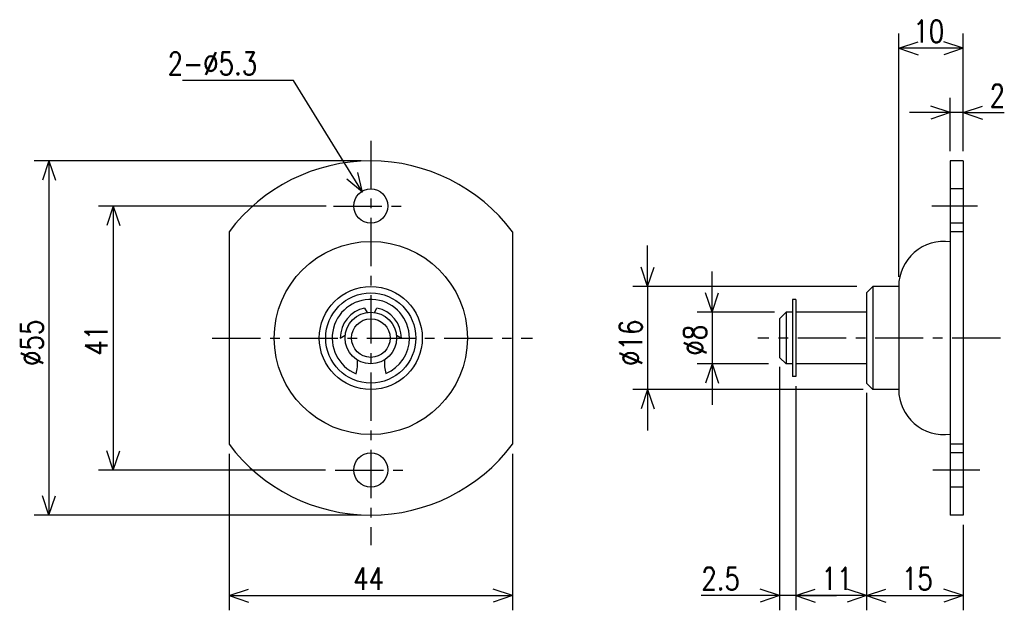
# Model space of a CAD drawing. Extents: x -166 to -13, y 87 to 179.
import ezdxf

# ---------------------------------------------------------------- set-up
doc = ezdxf.new("R2010")
doc.units = 0
doc.linetypes.add('CENTER', pattern=[12, 7.5, -1.5, 1.5, -1.5])
doc.linetypes.add('DASHED', pattern=[4.5, 3, -1.5])
doc.layers.get('0').update_dxf_attribs({"linetype": 'CONTINUOUS'})
doc.styles.get("Standard").update_dxf_attribs({"font": 'txt', "bigfont": 'BIGFONT'})

msp = doc.modelspace()

# ---------------------------------------------------------------- linework, layer by layer
at = {"color": 7, "linetype": 'CONTINUOUS'}
for p, q in [((-29.324621, 139.11017), (-29.324621, 176.89616)), ((-19.324621, 158.61017), (-19.324621, 176.89616)), ((-29.324621, 174.61017), (-26.324621, 175.61017)), ((-19.324621, 174.61017), (-29.324621, 174.61017)), ((-29.324621, 174.61017), (-26.324621, 173.61017)), ((-19.324621, 174.61017), (-22.324621, 175.61017)), ((-19.324621, 174.61017), (-22.324621, 173.61017)), ((-123.32462, 169.61015), (-140.59674, 169.61015)), ((-112.63486, 152.2393), (-123.32462, 169.61015)), ((-21.324621, 158.61017), (-21.324621, 166.89616)), ((-19.324621, 158.61017), (-19.324621, 166.89616)), ((-21.324621, 164.61017), (-24.324621, 165.61017)), ((-19.324621, 164.61017), (-16.324621, 165.61017)), ((-21.324621, 164.61017), (-27.674621, 164.61017)), ((-21.324621, 164.61017), (-24.324621, 163.61017)), ((-19.324621, 164.61017), (-21.324621, 164.61017)), ((-19.324621, 164.61017), (-12.92339, 164.61017)), ((-19.324621, 164.61017), (-16.324621, 163.61017)), ((-19.324621, 164.61017), (-12.974621, 164.61017)), ((-112.82462, 157.11017), (-163.61061, 157.11017)), ((-161.32462, 157.11017), (-162.32462, 154.11017)), ((-161.32462, 157.11017), (-161.32462, 102.11016)), ((-161.32462, 157.11017), (-160.32462, 154.11017)), ((-21.324621, 157.11017), (-21.324621, 102.11016)), ((-19.324621, 157.11017), (-21.324621, 157.11017)), ((-19.324621, 157.11017), (-19.324621, 102.11016)), ((-112.63486, 152.2393), (-113.3555, 155.31838)), ((-112.63486, 152.2393), (-115.05882, 154.27018)), ((-118.23661, 150.11017), (-153.61061, 150.11017)), ((-151.32462, 150.11017), (-152.32462, 147.11017)), ((-151.32462, 150.11017), (-151.32462, 109.11016)), ((-151.32462, 150.11017), (-150.32462, 147.11017)), ((-133.32462, 146.11017), (-133.32462, 113.11016)), ((-89.324623, 146.11017), (-89.324623, 113.11016)), ((-19.324621, 146.11017), (-21.324621, 146.11017)), ((-68.324623, 137.61017), (-68.324623, 143.96017)), ((-68.324623, 137.61017), (-69.324623, 140.61017)), ((-68.324623, 137.61017), (-67.324623, 140.61017)), ((-58.324623, 133.61017), (-58.324623, 139.96017)), ((-35.824623, 137.61017), (-70.610626, 137.61017)), ((-68.324623, 137.61017), (-68.324623, 121.61016)), ((-58.324623, 133.61017), (-59.324623, 136.61017)), ((-58.324623, 133.61017), (-57.324623, 136.61017)), ((-34.324623, 136.61017), (-34.324623, 122.61016)), ((-33.324619, 137.61015), (-34.324619, 136.61015)), ((-29.324621, 137.61017), (-33.324623, 137.61017)), ((-33.324623, 137.61017), (-33.324623, 121.61016)), ((-29.324621, 137.61017), (-29.324621, 121.61016)), ((-45.324623, 135.61017), (-45.824623, 135.61017)), ((-45.824623, 135.61017), (-45.824623, 123.61016)), ((-45.324623, 135.61017), (-45.324623, 123.61016)), ((-45.324623, 135.61017), (-45.324623, 123.61016)), ((-112.27906, 134.26331), (-111.87964, 133.57149)), ((-110.7696, 133.57147), (-110.37019, 134.26329)), ((-48.621757, 133.61017), (-60.610626, 133.61017)), ((-58.324623, 133.61017), (-58.324623, 125.61016)), ((-47.824612, 132.61015), (-46.824608, 133.61015)), ((-45.824623, 133.61017), (-46.824623, 133.61017)), ((-46.824623, 133.61017), (-46.824623, 125.61016)), ((-34.324623, 133.61017), (-45.324623, 133.61017)), ((-47.824623, 132.61017), (-47.824623, 126.61016)), ((-116.07463, 129.61018), (-115.29951, 130.05769)), ((-107.34973, 130.05768), (-106.57462, 129.61017)), ((-49.575325, 125.61016), (-60.610626, 125.61016)), ((-58.324623, 125.61016), (-59.324623, 122.61016)), ((-58.324623, 125.61016), (-57.324623, 122.61016)), ((-58.324623, 125.61016), (-58.324623, 119.26016)), ((-47.824612, 126.61015), (-46.824623, 125.61016)), ((-45.824623, 125.61016), (-46.824623, 125.61016)), ((-34.324623, 125.61016), (-45.324623, 125.61016)), ((-47.824623, 125.11016), (-47.824623, 87.324158)), ((-45.324623, 123.61016), (-45.824623, 123.61016)), ((-34.324627, 122.61016), (-33.324623, 121.61016)), ((-34.824623, 121.61016), (-70.610626, 121.61016)), ((-68.324623, 121.61016), (-69.324623, 118.61016)), ((-68.324623, 121.61016), (-67.324623, 118.61016)), ((-68.324623, 121.61016), (-68.324623, 115.26016)), ((-45.324623, 122.11016), (-45.324623, 87.324158)), ((-45.324623, 122.11016), (-45.324623, 87.324158)), ((-34.324623, 121.11016), (-34.324623, 87.324158)), ((-34.324623, 121.11016), (-34.324623, 87.324158)), ((-29.324621, 121.61016), (-33.324623, 121.61016)), ((-151.32462, 109.11016), (-152.32462, 112.11016)), ((-151.32462, 109.11016), (-150.32462, 112.11016)), ((-19.324621, 113.11016), (-21.324621, 113.11016)), ((-133.32462, 111.61016), (-133.32462, 87.324158)), ((-89.324623, 111.61016), (-89.324623, 87.324158)), ((-118.35818, 109.11016), (-153.61061, 109.11016)), ((-161.32462, 102.11016), (-162.32462, 105.11016)), ((-161.32462, 102.11016), (-160.32462, 105.11016)), ((-112.82462, 102.11016), (-163.61061, 102.11016)), ((-19.324621, 102.11016), (-21.324621, 102.11016)), ((-19.324621, 100.61016), (-19.324621, 87.324158)), ((-133.32462, 89.610161), (-130.32462, 90.610161)), ((-89.324623, 89.610161), (-92.324623, 90.610161)), ((-47.824623, 89.610161), (-50.824623, 90.610161)), ((-45.324623, 89.610161), (-42.324623, 90.610161)), ((-45.324623, 89.610161), (-42.324623, 90.610161)), ((-34.324623, 89.610161), (-37.324623, 90.610161)), ((-34.324623, 89.610161), (-31.324623, 90.610161)), ((-19.324621, 89.610161), (-22.324621, 90.610161)), ((-133.32462, 89.610161), (-89.324623, 89.610161)), ((-133.32462, 89.610161), (-130.32462, 88.610161)), ((-89.324623, 89.610161), (-92.324623, 88.610161)), ((-47.824623, 89.610161), (-59.986687, 89.610161)), ((-47.824623, 89.610161), (-54.174623, 89.610161)), ((-47.824623, 89.610161), (-50.824623, 88.610161)), ((-45.324623, 89.610161), (-47.824623, 89.610161)), ((-34.324623, 89.610161), (-45.324623, 89.610161)), ((-45.324623, 89.610161), (-42.324623, 88.610161)), ((-45.324623, 89.610161), (-42.324623, 88.610161)), ((-45.324623, 89.610161), (-38.974623, 89.610161)), ((-34.324623, 89.610161), (-37.324623, 88.610161)), ((-34.324623, 89.610161), (-19.324621, 89.610161)), ((-34.324623, 89.610161), (-31.324623, 88.610161)), ((-19.324621, 89.610161), (-22.324621, 88.610161))]:
    msp.add_line(p, q, dxfattribs=at)
at = {"color": 7, "linetype": 'CENTER'}
for p, q in [((-111.32462, 160.25539), (-111.32462, 97.415588)), ((-117.10133, 150.11017), (-105.43053, 150.11017)), ((-17.0791, 150.11017), (-24.193369, 150.11017)), ((-135.94476, 129.61017), (-86.222374, 129.61017)), ((-13.501426, 129.61017), (-51.229973, 129.61017)), ((-116.85818, 109.11016), (-105.43053, 109.11016)), ((-16.702505, 109.11016), (-24.0487, 109.11016))]:
    msp.add_line(p, q, dxfattribs=at)
at = {"color": 7, "linetype": 'DASHED'}
for p, q in [((-19.324621, 152.76017), (-21.324621, 152.76017)), ((-19.324621, 147.46017), (-21.324621, 147.46017)), ((-19.324621, 111.76016), (-21.324621, 111.76016)), ((-19.324621, 106.46016), (-21.324621, 106.46016))]:
    msp.add_line(p, q, dxfattribs=at)
at = {"color": 7, "linetype": 'CONTINUOUS'}
for centre, radius in [((-111.32462, 150.11017), 2.65), ((-111.32462, 129.61017), 15), ((-111.32462, 129.61017), 8), ((-111.32462, 129.61017), 7), ((-111.32462, 129.61017), 4), ((-111.32462, 129.61017), 3), ((-111.32462, 109.11016), 2.65)]:
    msp.add_circle(centre, radius, dxfattribs=at)
for centre, radius, start, end in [((-111.32462, 129.61017), 27.5, 36.869898, 143.13009), ((-22.324621, 137.61017), 7, 81.786794, 180), ((-111.32462, 129.61017), 6, 0, 247.52889), ((-111.32462, 129.61017), 4.75, 101.5915, 180), ((-111.32462, 129.61017), 4.75, 0, 78.408497), ((-111.32462, 129.61017), 6, 293.16176, 0), ((-119.37159, 125.7673), 6, 343.52512, 3.9651865), ((-103.20277, 125.7673), 6, 175.57131, 196.19578), ((-22.324621, 121.61016), 7, 180, 278.21323), ((-111.32462, 129.61017), 27.5, 216.86991, 323.1301)]:
    msp.add_arc(centre, radius, start, end, dxfattribs=at)

# ---------------------------------------------------------------- texts
at = {"color": 7, "linetype": 'CONTINUOUS', "width": 0.8}
for s, p in [('10', (-27.067621, 175.48517)), ('2-%%C5.3', (-142.88275, 170.48515)), ('2', (-15.20939, 165.48517)), ('44', (-114.06762, 90.485161)), ('2.5', (-59.986687, 90.485161)), ('11', (-41.324226, 90.485161)), ('15', (-28.834253, 90.485161))]:
    msp.add_text(s, height=3.5, dxfattribs=at).set_placement(p)
for s, p in [('%%C55', (-162.19962, 125.26717)), ('%%C16', (-69.199623, 125.26717)), ('%%C8', (-59.199623, 126.86717)), ('41', (-152.19962, 126.86717))]:
    msp.add_text(s, height=3.5, rotation=90.000003, dxfattribs=at).set_placement(p)

doc.saveas('drawing.dxf')
